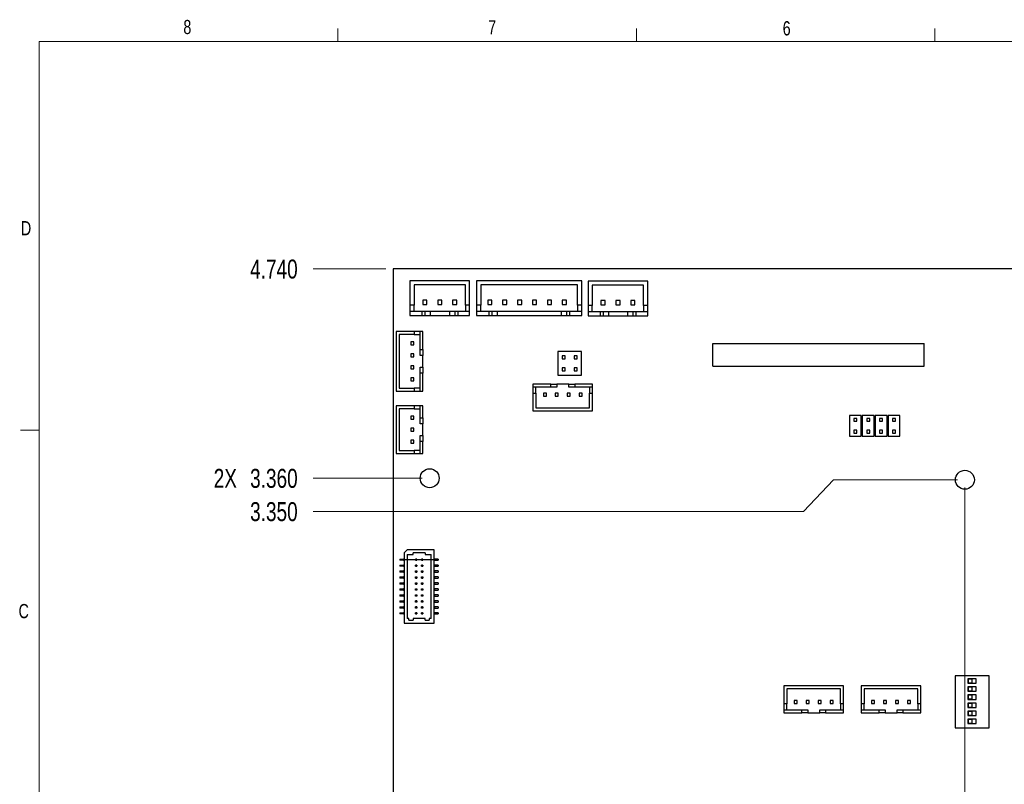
# Model space of a CAD drawing. Header units: inches. Extents: x 0.5 to 16.5, y 0.3 to 10.8.
# Tile 3 of 5: x 0.5 to 7, y 5.7 to 10.8. Entities that reach past the tile are written whole.
import ezdxf

# ---------------------------------------------------------------- set-up
doc = ezdxf.new("R2010")
doc.units = ezdxf.units.IN
doc.header["$MEASUREMENT"] = 0
doc.header["$PDSIZE"] = -1
doc.linetypes.add('CENTERX2', pattern=[0.8, 0.5, -0.1, 0.1, -0.1])
doc.styles.add('SLDTEXTSTYLE0', font='TXT', dxfattribs={"width": 0.75})
doc.dimstyles.new('SLDDIMSTYLE1', dxfattribs={"dimtxt": 0.125, "dimasz": 0.13, "dimexe": 0, "dimexo": 0.0625, "dimgap": 0.03125, "dimtad": 0, "dimtih": 1, "dimtoh": 1, "dimdec": 3, "dimrnd": 1e-09, "dimzin": 4, "dimdsep": 46, "dimtxsty": 'SLDTEXTSTYLE0', "dimblk1": 'NONE', "dimblk2": 'NONE', "dimsah": 1, "dimcen": 0.09, "dimadec": 0, "dimazin": 1, "dimtfac": 1, "dimtdec": 3, "dimtofl": 0, "dimtmove": 0, "dimatfit": 3, "dimldrblk": 'NONE', "dimfxl": 0, "dimfrac": 2, "dimtolj": 1, "dimtzin": 12, "dimarcsym": 0})

# ---------------------------------------------------------------- blocks, each defined once
blk = doc.blocks.new('_D_2')
at = {"color": 7, "linetype": 'Continuous', "lineweight": 18}
blk.add_line((6.7304, 7.702), (6.7304, 3.8856), dxfattribs=at)
at = {"color": 7, "linetype": 'Continuous', "lineweight": 18, "insert": (6.6685, 3.47), "char_height": 0.125, "attachment_point": 1, "rotation": 90, "style": 'SLDTEXTSTYLE0'}
blk.add_mtext('3.770', dxfattribs=at)
blk = doc.blocks.new('_None')
blk = doc.blocks.new('_D_7')
at = {"color": 7, "linetype": 'Continuous', "lineweight": 18}
for p, q in [((5.6662, 7.5425), (5.863, 7.752)), ((5.863, 7.752), (6.6804, 7.752)), ((5.6662, 7.5425), (2.4319, 7.5425))]:
    blk.add_line(p, q, dxfattribs=at)
at = {"color": 7, "linetype": 'Continuous', "lineweight": 18, "insert": (2.0163, 7.6044), "char_height": 0.125, "attachment_point": 1, "style": 'SLDTEXTSTYLE0'}
blk.add_mtext('3.350', dxfattribs=at)
blk = doc.blocks.new('_D_8')
at = {"color": 7, "linetype": 'Continuous', "lineweight": 18}
blk.add_line((3.1504, 7.762), (2.4319, 7.762), dxfattribs=at)
at = {"color": 7, "linetype": 'Continuous', "lineweight": 18, "char_height": 0.125, "attachment_point": 1, "style": 'SLDTEXTSTYLE0'}
for s, insert in [('2X', (1.7762, 7.8239)), ('3.360', (2.0163, 7.8239))]:
    blk.add_mtext(s, dxfattribs=dict(at, insert=insert))
blk = doc.blocks.new('_D_9')
at = {"color": 7, "linetype": 'Continuous', "lineweight": 18}
blk.add_line((2.9104, 9.142), (2.4319, 9.142), dxfattribs=at)
at = {"color": 7, "linetype": 'Continuous', "lineweight": 18, "insert": (2.0163, 9.2039), "char_height": 0.125, "attachment_point": 1, "style": 'SLDTEXTSTYLE0'}
blk.add_mtext('4.740', dxfattribs=at)

msp = doc.modelspace()

# ---------------------------------------------------------------- linework, layer by layer
at = {"color": 7, "linetype": 'Continuous', "lineweight": 18}
for p, q in [((2.5948, 10.6421), (2.5948, 10.7269)), ((4.5635, 10.6421), (4.5635, 10.7269)), ((6.5323, 10.6421), (6.5323, 10.7269)), ((0.6263, 10.6421), (16.3763, 10.6421)), ((0.6263, 10.6421), (0.6263, 0.3921)), ((0.6263, 8.0796), (0.5013, 8.0796))]:
    msp.add_line(p, q, dxfattribs=at)
at = {"color": 7, "linetype": 'Continuous', "lineweight": 25}
for p, q in [((10.0104, 9.142), (2.9604, 9.142)), ((2.9604, 9.142), (2.9604, 4.402)), ((3.0704, 9.064), (3.0704, 8.9026)), ((3.4641, 9.064), (3.0704, 9.064)), ((3.0979, 9.0364), (3.0979, 8.9026)), ((3.4365, 9.0364), (3.0979, 9.0364)), ((3.4365, 8.9026), (3.4365, 9.0364)), ((3.4641, 8.9026), (3.4641, 9.064)), ((3.5104, 9.064), (3.5104, 8.9026)), ((4.2033, 9.064), (3.5104, 9.064)), ((4.1757, 9.0364), (3.5379, 9.0364)), ((3.5379, 9.0364), (3.5379, 8.9026)), ((4.1757, 8.9026), (4.1757, 9.0364)), ((4.2033, 8.9026), (4.2033, 9.064)), ((4.2454, 9.062), (4.2454, 8.9006)), ((4.6391, 9.062), (4.2454, 9.062)), ((4.2729, 9.0344), (4.2729, 8.9006)), ((4.6115, 9.0344), (4.2729, 9.0344)), ((4.6115, 8.9006), (4.6115, 9.0344)), ((4.6391, 8.9006), (4.6391, 9.062)), ((3.0979, 8.9026), (3.0704, 8.9026)), ((3.0704, 8.9026), (3.0704, 8.8632)), ((3.0979, 8.8632), (3.0979, 8.9026)), ((3.1826, 8.936), (3.155, 8.936)), ((3.155, 8.936), (3.155, 8.9085)), ((3.155, 8.9085), (3.1826, 8.9085)), ((3.1826, 8.9085), (3.1826, 8.936)), ((3.281, 8.936), (3.2534, 8.936)), ((3.2534, 8.936), (3.2534, 8.9085)), ((3.2534, 8.9085), (3.281, 8.9085)), ((3.281, 8.9085), (3.281, 8.936)), ((3.3519, 8.936), (3.3519, 8.9085)), ((3.3794, 8.936), (3.3519, 8.936)), ((3.3519, 8.9085), (3.3794, 8.9085)), ((3.3794, 8.9085), (3.3794, 8.936)), ((3.4641, 8.9026), (3.4365, 8.9026)), ((3.4365, 8.9026), (3.4365, 8.8632)), ((3.4641, 8.8632), (3.4641, 8.9026)), ((3.5379, 8.9026), (3.5104, 8.9026)), ((3.5104, 8.9026), (3.5104, 8.8632)), ((3.5379, 8.8632), (3.5379, 8.9026)), ((3.6108, 8.936), (3.5832, 8.936)), ((3.5832, 8.936), (3.5832, 8.9085)), ((3.5832, 8.9085), (3.6108, 8.9085)), ((3.6108, 8.9085), (3.6108, 8.936)), ((3.7092, 8.936), (3.6816, 8.936)), ((3.6816, 8.936), (3.6816, 8.9085)), ((3.6816, 8.9085), (3.7092, 8.9085)), ((3.7092, 8.9085), (3.7092, 8.936)), ((3.8076, 8.936), (3.7801, 8.936)), ((3.7801, 8.936), (3.7801, 8.9085)), ((3.7801, 8.9085), (3.8076, 8.9085)), ((3.8076, 8.9085), (3.8076, 8.936)), ((3.906, 8.936), (3.8785, 8.936)), ((3.8785, 8.936), (3.8785, 8.9085)), ((3.8785, 8.9085), (3.906, 8.9085)), ((3.906, 8.9085), (3.906, 8.936)), ((4.0045, 8.936), (3.9769, 8.936)), ((3.9769, 8.936), (3.9769, 8.9085)), ((3.9769, 8.9085), (4.0045, 8.9085)), ((4.0045, 8.9085), (4.0045, 8.936)), ((4.1029, 8.936), (4.0753, 8.936)), ((4.0753, 8.936), (4.0753, 8.9085)), ((4.0753, 8.9085), (4.1029, 8.9085)), ((4.1029, 8.9085), (4.1029, 8.936)), ((4.2033, 8.9026), (4.1757, 8.9026)), ((4.1757, 8.9026), (4.1757, 8.8632)), ((4.2033, 8.8632), (4.2033, 8.9026)), ((4.2729, 8.9006), (4.2454, 8.9006)), ((4.2454, 8.9006), (4.2454, 8.8612)), ((4.2729, 8.8612), (4.2729, 8.9006)), ((4.3576, 8.934), (4.33, 8.934)), ((4.33, 8.934), (4.33, 8.9065)), ((4.33, 8.9065), (4.3576, 8.9065)), ((4.3576, 8.9065), (4.3576, 8.934)), ((4.4284, 8.934), (4.4284, 8.9065)), ((4.456, 8.934), (4.4284, 8.934)), ((4.4284, 8.9065), (4.456, 8.9065)), ((4.456, 8.9065), (4.456, 8.934)), ((4.5544, 8.934), (4.5269, 8.934)), ((4.5269, 8.934), (4.5269, 8.9065)), ((4.5269, 8.9065), (4.5544, 8.9065)), ((4.5544, 8.9065), (4.5544, 8.934)), ((4.6391, 8.9006), (4.6115, 8.9006)), ((4.6115, 8.9006), (4.6115, 8.8612)), ((4.6391, 8.8612), (4.6391, 8.9006)), ((3.0704, 8.8632), (3.0704, 8.8356)), ((3.0704, 8.8632), (3.1491, 8.8632)), ((3.0704, 8.8356), (3.1491, 8.8356)), ((3.1491, 8.8632), (3.1491, 8.8356)), ((3.1491, 8.8632), (3.1688, 8.8632)), ((3.1491, 8.8356), (3.1688, 8.8356)), ((3.1688, 8.8632), (3.1688, 8.8356)), ((3.1688, 8.8632), (3.2042, 8.8632)), ((3.1688, 8.8356), (3.2042, 8.8356)), ((3.2042, 8.8632), (3.2042, 8.8356)), ((3.2042, 8.8632), (3.3302, 8.8632)), ((3.2042, 8.8356), (3.3302, 8.8356)), ((3.3302, 8.8632), (3.3302, 8.8356)), ((3.3302, 8.8632), (3.3656, 8.8632)), ((3.3302, 8.8356), (3.3656, 8.8356)), ((3.3656, 8.8632), (3.3656, 8.8356)), ((3.3656, 8.8632), (3.3853, 8.8632)), ((3.3656, 8.8356), (3.3853, 8.8356)), ((3.3853, 8.8632), (3.4641, 8.8632)), ((3.3853, 8.8632), (3.3853, 8.8356)), ((3.3853, 8.8356), (3.4641, 8.8356)), ((3.4641, 8.8356), (3.4641, 8.8632)), ((3.5104, 8.8632), (3.5104, 8.8356)), ((3.5104, 8.8632), (3.5911, 8.8632)), ((3.5104, 8.8356), (3.5911, 8.8356)), ((3.5911, 8.8632), (3.5911, 8.8356)), ((3.5911, 8.8632), (3.6108, 8.8632)), ((3.5911, 8.8356), (3.6108, 8.8356)), ((3.6108, 8.8632), (3.6108, 8.8356)), ((3.6108, 8.8632), (3.6462, 8.8632)), ((3.6108, 8.8356), (3.6462, 8.8356)), ((3.6462, 8.8632), (3.6462, 8.8356)), ((3.6462, 8.8632), (4.0675, 8.8632)), ((3.6462, 8.8356), (4.0675, 8.8356)), ((4.0675, 8.8632), (4.0675, 8.8356)), ((4.0675, 8.8632), (4.1029, 8.8632)), ((4.0675, 8.8356), (4.1029, 8.8356)), ((4.1029, 8.8632), (4.1226, 8.8632)), ((4.1029, 8.8632), (4.1029, 8.8356)), ((4.1029, 8.8356), (4.1226, 8.8356)), ((4.1226, 8.8632), (4.1226, 8.8356)), ((4.1226, 8.8632), (4.2033, 8.8632)), ((4.1226, 8.8356), (4.2033, 8.8356)), ((4.2033, 8.8356), (4.2033, 8.8632)), ((4.2454, 8.8612), (4.3241, 8.8612)), ((4.2454, 8.8612), (4.2454, 8.8336)), ((4.2454, 8.8336), (4.3241, 8.8336)), ((4.3241, 8.8612), (4.3438, 8.8612)), ((4.3241, 8.8612), (4.3241, 8.8336)), ((4.3241, 8.8336), (4.3438, 8.8336)), ((4.3438, 8.8612), (4.3438, 8.8336)), ((4.3438, 8.8612), (4.3792, 8.8612)), ((4.3438, 8.8336), (4.3792, 8.8336)), ((4.3792, 8.8612), (4.3792, 8.8336)), ((4.3792, 8.8612), (4.5052, 8.8612)), ((4.3792, 8.8336), (4.5052, 8.8336)), ((4.5052, 8.8612), (4.5052, 8.8336)), ((4.5052, 8.8612), (4.5406, 8.8612)), ((4.5052, 8.8336), (4.5406, 8.8336)), ((4.5406, 8.8612), (4.5406, 8.8336)), ((4.5406, 8.8612), (4.5603, 8.8612)), ((4.5406, 8.8336), (4.5603, 8.8336)), ((4.5603, 8.8612), (4.6391, 8.8612)), ((4.5603, 8.8612), (4.5603, 8.8336)), ((4.5603, 8.8336), (4.6391, 8.8336)), ((4.6391, 8.8336), (4.6391, 8.8612)), ((3.0975, 8.7297), (2.9794, 8.7297)), ((2.9794, 8.7297), (2.9794, 8.336)), ((3.0975, 8.71), (2.9991, 8.71)), ((2.9991, 8.71), (2.9991, 8.3557)), ((3.0975, 8.7297), (3.0975, 8.71)), ((3.1369, 8.7297), (3.0975, 8.7297)), ((3.0975, 8.71), (3.1369, 8.71)), ((3.1565, 8.7297), (3.1369, 8.7297)), ((3.1369, 8.6116), (3.1369, 8.7297)), ((3.1565, 8.6116), (3.1565, 8.7297)), ((3.0758, 8.6608), (3.0758, 8.6411)), ((3.0955, 8.6608), (3.0758, 8.6608)), ((3.0758, 8.6411), (3.0955, 8.6411)), ((3.0955, 8.6411), (3.0955, 8.6608)), ((5.0675, 8.6498), (6.4612, 8.6498)), ((5.0675, 8.5002), (5.0675, 8.6498)), ((6.4612, 8.5002), (6.4612, 8.6498)), ((3.0758, 8.582), (3.0758, 8.5624)), ((3.0955, 8.582), (3.0758, 8.582)), ((3.0955, 8.5624), (3.0955, 8.582)), ((3.1369, 8.5722), (3.1369, 8.6116)), ((3.1369, 8.6116), (3.1565, 8.6116)), ((3.1565, 8.5722), (3.1369, 8.5722)), ((3.1565, 8.6116), (3.1565, 8.5722)), ((3.1565, 8.4935), (3.1565, 8.5722)), ((4.2029, 8.5985), (4.0454, 8.5985)), ((4.0454, 8.5985), (4.0454, 8.441)), ((4.2029, 8.441), (4.2029, 8.5985)), ((3.0758, 8.5624), (3.0955, 8.5624)), ((4.0749, 8.5689), (4.0749, 8.5492)), ((4.0946, 8.5689), (4.0749, 8.5689)), ((4.0749, 8.5492), (4.0946, 8.5492)), ((4.0946, 8.5492), (4.0946, 8.5689)), ((4.1536, 8.5689), (4.1536, 8.5492)), ((4.1733, 8.5689), (4.1536, 8.5689)), ((4.1536, 8.5492), (4.1733, 8.5492)), ((4.1733, 8.5492), (4.1733, 8.5689)), ((3.0955, 8.5033), (3.0758, 8.5033)), ((3.0758, 8.5033), (3.0758, 8.4836)), ((3.0758, 8.4836), (3.0955, 8.4836)), ((3.0955, 8.4836), (3.0955, 8.5033)), ((3.1369, 8.4935), (3.1565, 8.4935)), ((3.1369, 8.4541), (3.1369, 8.4935)), ((3.1565, 8.4541), (3.1369, 8.4541)), ((3.1369, 8.336), (3.1369, 8.4541)), ((3.1565, 8.4935), (3.1565, 8.4541)), ((3.1565, 8.336), (3.1565, 8.4541)), ((4.0946, 8.4902), (4.0749, 8.4902)), ((4.0749, 8.4902), (4.0749, 8.4705)), ((4.0749, 8.4705), (4.0946, 8.4705)), ((4.0946, 8.4705), (4.0946, 8.4902)), ((4.1733, 8.4902), (4.1536, 8.4902)), ((4.1536, 8.4902), (4.1536, 8.4705)), ((4.1536, 8.4705), (4.1733, 8.4705)), ((4.1733, 8.4705), (4.1733, 8.4902)), ((5.0675, 8.5002), (6.4612, 8.5002)), ((3.0758, 8.4246), (3.0758, 8.4049)), ((3.0955, 8.4246), (3.0758, 8.4246)), ((3.0758, 8.4049), (3.0955, 8.4049)), ((3.0955, 8.4049), (3.0955, 8.4246)), ((3.8814, 8.383), (3.8814, 8.3633)), ((3.9995, 8.383), (3.8814, 8.383)), ((3.9995, 8.3633), (3.9995, 8.383)), ((3.9995, 8.383), (4.0389, 8.383)), ((4.0389, 8.383), (4.0389, 8.3633)), ((4.1176, 8.383), (4.0389, 8.383)), ((4.0454, 8.441), (4.2029, 8.441)), ((4.1176, 8.3633), (4.1176, 8.383)), ((4.1176, 8.383), (4.157, 8.383)), ((4.157, 8.383), (4.157, 8.3633)), ((4.2751, 8.383), (4.157, 8.383)), ((4.2751, 8.3633), (4.2751, 8.383)), ((2.9794, 8.336), (3.0975, 8.336)), ((2.9991, 8.3557), (3.0975, 8.3557)), ((3.0975, 8.3557), (3.0975, 8.336)), ((3.1369, 8.3557), (3.0975, 8.3557)), ((3.0975, 8.336), (3.1369, 8.336)), ((3.1369, 8.336), (3.1565, 8.336)), ((3.9995, 8.3633), (3.8814, 8.3633)), ((3.8814, 8.3633), (3.8814, 8.3239)), ((3.8814, 8.3239), (3.8814, 8.2058)), ((3.8814, 8.3239), (3.9011, 8.3239)), ((3.9011, 8.3239), (3.9011, 8.3633)), ((3.9011, 8.3239), (3.9011, 8.2255)), ((3.9503, 8.322), (3.9503, 8.3023)), ((3.97, 8.322), (3.9503, 8.322)), ((3.97, 8.3023), (3.97, 8.322)), ((4.0389, 8.3633), (3.9995, 8.3633)), ((4.029, 8.322), (4.029, 8.3023)), ((4.0487, 8.322), (4.029, 8.322)), ((4.0487, 8.3023), (4.0487, 8.322)), ((4.1274, 8.322), (4.1077, 8.322)), ((4.1077, 8.322), (4.1077, 8.3023)), ((4.157, 8.3633), (4.1176, 8.3633)), ((4.1274, 8.3023), (4.1274, 8.322)), ((4.2751, 8.3633), (4.157, 8.3633)), ((4.1865, 8.322), (4.1865, 8.3023)), ((4.2062, 8.322), (4.1865, 8.322)), ((4.2062, 8.3023), (4.2062, 8.322)), ((4.2554, 8.3633), (4.2554, 8.3239)), ((4.2554, 8.2255), (4.2554, 8.3239)), ((4.2554, 8.3239), (4.2751, 8.3239)), ((4.2751, 8.3239), (4.2751, 8.3633)), ((4.2751, 8.2058), (4.2751, 8.3239)), ((3.9503, 8.3023), (3.97, 8.3023)), ((4.029, 8.3023), (4.0487, 8.3023)), ((4.1077, 8.3023), (4.1274, 8.3023)), ((4.1865, 8.3023), (4.2062, 8.3023)), ((3.0975, 8.2399), (2.9794, 8.2399)), ((2.9794, 8.2399), (2.9794, 7.925)), ((2.9991, 8.2203), (2.9991, 7.9447)), ((3.0975, 8.2203), (2.9991, 8.2203)), ((3.0975, 8.2399), (3.0975, 8.2203)), ((3.1369, 8.2399), (3.0975, 8.2399)), ((3.0975, 8.2203), (3.1369, 8.2203)), ((3.1369, 8.1612), (3.1369, 8.2399)), ((3.1565, 8.2399), (3.1369, 8.2399)), ((3.1565, 8.1612), (3.1565, 8.2399)), ((3.8814, 8.2058), (4.2751, 8.2058)), ((3.9011, 8.2255), (4.2554, 8.2255)), ((3.0758, 8.171), (3.0758, 8.1514)), ((3.0955, 8.171), (3.0758, 8.171)), ((3.0758, 8.1514), (3.0955, 8.1514)), ((3.0955, 8.1514), (3.0955, 8.171)), ((3.1369, 8.1612), (3.1565, 8.1612)), ((3.1369, 8.1218), (3.1369, 8.1612)), ((3.1565, 8.1218), (3.1369, 8.1218)), ((3.1565, 8.1612), (3.1565, 8.1218)), ((3.1565, 8.0431), (3.1565, 8.1218)), ((6.0471, 8.1768), (5.9684, 8.1768)), ((5.9684, 8.1768), (5.9684, 8.039)), ((5.9979, 8.1571), (5.9979, 8.1374)), ((6.0176, 8.1571), (5.9979, 8.1571)), ((5.9979, 8.1374), (6.0176, 8.1374)), ((6.0176, 8.1374), (6.0176, 8.1571)), ((6.0471, 8.039), (6.0471, 8.1768)), ((6.1321, 8.1768), (6.0534, 8.1768)), ((6.0534, 8.1768), (6.0534, 8.039)), ((6.0829, 8.1571), (6.0829, 8.1374)), ((6.1026, 8.1571), (6.0829, 8.1571)), ((6.0829, 8.1374), (6.1026, 8.1374)), ((6.1026, 8.1374), (6.1026, 8.1571)), ((6.1321, 8.039), (6.1321, 8.1768)), ((6.2171, 8.1768), (6.1384, 8.1768)), ((6.1384, 8.1768), (6.1384, 8.039)), ((6.1679, 8.1571), (6.1679, 8.1374)), ((6.1876, 8.1571), (6.1679, 8.1571)), ((6.1679, 8.1374), (6.1876, 8.1374)), ((6.1876, 8.1374), (6.1876, 8.1571)), ((6.2171, 8.039), (6.2171, 8.1768)), ((6.2234, 8.1768), (6.2234, 8.039)), ((6.3021, 8.1768), (6.2234, 8.1768)), ((6.2529, 8.1571), (6.2529, 8.1374)), ((6.2726, 8.1571), (6.2529, 8.1571)), ((6.2529, 8.1374), (6.2726, 8.1374)), ((6.2726, 8.1374), (6.2726, 8.1571)), ((6.3021, 8.039), (6.3021, 8.1768)), ((3.0758, 8.0923), (3.0758, 8.0726)), ((3.0955, 8.0923), (3.0758, 8.0923)), ((3.0758, 8.0726), (3.0955, 8.0726)), ((3.0955, 8.0726), (3.0955, 8.0923)), ((5.9979, 8.0783), (5.9979, 8.0587)), ((6.0176, 8.0783), (5.9979, 8.0783)), ((5.9979, 8.0587), (6.0176, 8.0587)), ((6.0176, 8.0587), (6.0176, 8.0783)), ((6.0829, 8.0783), (6.0829, 8.0587)), ((6.1026, 8.0783), (6.0829, 8.0783)), ((6.0829, 8.0587), (6.1026, 8.0587)), ((6.1026, 8.0587), (6.1026, 8.0783)), ((6.1679, 8.0783), (6.1679, 8.0587)), ((6.1876, 8.0783), (6.1679, 8.0783)), ((6.1679, 8.0587), (6.1876, 8.0587)), ((6.1876, 8.0587), (6.1876, 8.0783)), ((6.2529, 8.0783), (6.2529, 8.0587)), ((6.2726, 8.0783), (6.2529, 8.0783)), ((6.2529, 8.0587), (6.2726, 8.0587)), ((6.2726, 8.0587), (6.2726, 8.0783)), ((3.0955, 8.0136), (3.0758, 8.0136)), ((3.0758, 8.0136), (3.0758, 7.9939)), ((3.0758, 7.9939), (3.0955, 7.9939)), ((3.0955, 7.9939), (3.0955, 8.0136)), ((3.1369, 8.0431), (3.1565, 8.0431)), ((3.1369, 8.0037), (3.1369, 8.0431)), ((3.1565, 8.0037), (3.1369, 8.0037)), ((3.1369, 7.925), (3.1369, 8.0037)), ((3.1565, 8.0431), (3.1565, 8.0037)), ((3.1565, 7.925), (3.1565, 8.0037)), ((5.9684, 8.039), (6.0471, 8.039)), ((6.0534, 8.039), (6.1321, 8.039)), ((6.1384, 8.039), (6.2171, 8.039)), ((6.2234, 8.039), (6.3021, 8.039)), ((2.9794, 7.925), (3.0975, 7.925)), ((2.9991, 7.9447), (3.0975, 7.9447)), ((3.0975, 7.9447), (3.0975, 7.925)), ((3.1369, 7.9447), (3.0975, 7.9447)), ((3.0975, 7.925), (3.1369, 7.925)), ((3.1369, 7.925), (3.1565, 7.925)), ((3.0521, 7.2902), (3.0324, 7.2705)), ((3.2292, 7.2902), (3.0521, 7.2902)), ((3.2292, 6.806), (3.2292, 7.2902)), ((3.0048, 7.2292), (3.0048, 7.2213)), ((3.0048, 7.2292), (3.0284, 7.2292)), ((3.0284, 7.2213), (3.0048, 7.2213)), ((3.0284, 7.2292), (3.0284, 7.2213)), ((3.0324, 7.2292), (3.0284, 7.2292)), ((3.0284, 7.2213), (3.0324, 7.2213)), ((3.0324, 7.2705), (3.0324, 6.806)), ((3.0521, 7.2587), (3.0914, 7.2587)), ((3.0521, 7.2587), (3.0521, 6.8375)), ((3.0914, 7.2587), (3.0914, 7.2705)), ((3.1702, 7.2705), (3.0914, 7.2705)), ((3.1072, 7.2292), (3.115, 7.2292)), ((3.1072, 7.2292), (3.108, 7.2284)), ((3.1072, 7.2213), (3.1072, 7.2292)), ((3.108, 7.2221), (3.1072, 7.2213)), ((3.115, 7.2213), (3.1072, 7.2213)), ((3.108, 7.2284), (3.108, 7.2221)), ((3.1143, 7.2284), (3.108, 7.2284)), ((3.108, 7.2221), (3.1143, 7.2221)), ((3.115, 7.2292), (3.1143, 7.2284)), ((3.1143, 7.2221), (3.1143, 7.2284)), ((3.1143, 7.2221), (3.115, 7.2213)), ((3.115, 7.2292), (3.115, 7.2213)), ((3.1465, 7.2292), (3.1544, 7.2292)), ((3.1465, 7.2292), (3.1473, 7.2284)), ((3.1465, 7.2213), (3.1465, 7.2292)), ((3.1465, 7.2213), (3.1473, 7.2221)), ((3.1544, 7.2213), (3.1465, 7.2213)), ((3.1473, 7.2284), (3.1473, 7.2221)), ((3.1536, 7.2284), (3.1473, 7.2284)), ((3.1473, 7.2221), (3.1536, 7.2221)), ((3.1536, 7.2284), (3.1544, 7.2292)), ((3.1536, 7.2221), (3.1536, 7.2284)), ((3.1536, 7.2221), (3.1544, 7.2213)), ((3.1544, 7.2292), (3.1544, 7.2213)), ((3.1702, 7.2705), (3.1702, 7.2587)), ((3.1702, 7.2587), (3.2095, 7.2587)), ((3.2095, 6.8375), (3.2095, 7.2587)), ((3.2292, 7.2292), (3.2332, 7.2292)), ((3.2332, 7.2213), (3.2292, 7.2213)), ((3.2332, 7.2292), (3.2332, 7.2213)), ((3.2568, 7.2292), (3.2332, 7.2292)), ((3.2332, 7.2213), (3.2568, 7.2213)), ((3.2568, 7.2292), (3.2568, 7.2213)), ((3.0048, 7.1898), (3.0048, 7.182)), ((3.0048, 7.1898), (3.0284, 7.1898)), ((3.0284, 7.182), (3.0048, 7.182)), ((3.0048, 7.1505), (3.0048, 7.1426)), ((3.0048, 7.1505), (3.0284, 7.1505)), ((3.0284, 7.1898), (3.0284, 7.182)), ((3.0324, 7.1898), (3.0284, 7.1898)), ((3.0284, 7.182), (3.0324, 7.182)), ((3.0284, 7.1505), (3.0284, 7.1426)), ((3.0324, 7.1505), (3.0284, 7.1505)), ((3.1072, 7.182), (3.1072, 7.1898)), ((3.1072, 7.1898), (3.108, 7.189)), ((3.1072, 7.1898), (3.115, 7.1898)), ((3.108, 7.1827), (3.1072, 7.182)), ((3.115, 7.182), (3.1072, 7.182)), ((3.1072, 7.1505), (3.115, 7.1505)), ((3.1072, 7.1505), (3.108, 7.1497)), ((3.1072, 7.1426), (3.1072, 7.1505)), ((3.108, 7.1434), (3.1072, 7.1426)), ((3.108, 7.189), (3.108, 7.1827)), ((3.1143, 7.189), (3.108, 7.189)), ((3.108, 7.1827), (3.1143, 7.1827)), ((3.108, 7.1497), (3.108, 7.1434)), ((3.1143, 7.1497), (3.108, 7.1497)), ((3.108, 7.1434), (3.1143, 7.1434)), ((3.115, 7.1898), (3.1143, 7.189)), ((3.1143, 7.1827), (3.1143, 7.189)), ((3.1143, 7.1827), (3.115, 7.182)), ((3.115, 7.1505), (3.1143, 7.1497)), ((3.1143, 7.1434), (3.1143, 7.1497)), ((3.1143, 7.1434), (3.115, 7.1426)), ((3.115, 7.1898), (3.115, 7.182)), ((3.115, 7.1505), (3.115, 7.1426)), ((3.1465, 7.1898), (3.1544, 7.1898)), ((3.1465, 7.1898), (3.1473, 7.189)), ((3.1465, 7.182), (3.1465, 7.1898)), ((3.1465, 7.182), (3.1473, 7.1827)), ((3.1544, 7.182), (3.1465, 7.182)), ((3.1465, 7.1426), (3.1465, 7.1505)), ((3.1465, 7.1505), (3.1473, 7.1497)), ((3.1465, 7.1505), (3.1544, 7.1505)), ((3.1465, 7.1426), (3.1473, 7.1434)), ((3.1536, 7.189), (3.1473, 7.189)), ((3.1473, 7.189), (3.1473, 7.1827)), ((3.1473, 7.1827), (3.1536, 7.1827)), ((3.1473, 7.1497), (3.1473, 7.1434)), ((3.1536, 7.1497), (3.1473, 7.1497)), ((3.1473, 7.1434), (3.1536, 7.1434)), ((3.1536, 7.189), (3.1544, 7.1898)), ((3.1536, 7.1827), (3.1536, 7.189)), ((3.1536, 7.1827), (3.1544, 7.182)), ((3.1536, 7.1497), (3.1544, 7.1505)), ((3.1536, 7.1434), (3.1536, 7.1497)), ((3.1536, 7.1434), (3.1544, 7.1426)), ((3.1544, 7.1898), (3.1544, 7.182)), ((3.1544, 7.1505), (3.1544, 7.1426)), ((3.2292, 7.1898), (3.2332, 7.1898)), ((3.2332, 7.182), (3.2292, 7.182)), ((3.2292, 7.1505), (3.2332, 7.1505)), ((3.2332, 7.1898), (3.2332, 7.182)), ((3.2568, 7.1898), (3.2332, 7.1898)), ((3.2332, 7.182), (3.2568, 7.182)), ((3.2332, 7.1505), (3.2332, 7.1426)), ((3.2568, 7.1505), (3.2332, 7.1505)), ((3.2568, 7.1898), (3.2568, 7.182)), ((3.2568, 7.1505), (3.2568, 7.1426)), ((3.0284, 7.1426), (3.0048, 7.1426)), ((3.0048, 7.1111), (3.0048, 7.1032)), ((3.0048, 7.1111), (3.0284, 7.1111)), ((3.0284, 7.1032), (3.0048, 7.1032)), ((3.0284, 7.1426), (3.0324, 7.1426)), ((3.0284, 7.1111), (3.0284, 7.1032)), ((3.0324, 7.1111), (3.0284, 7.1111)), ((3.0284, 7.1032), (3.0324, 7.1032)), ((3.115, 7.1426), (3.1072, 7.1426)), ((3.1072, 7.1111), (3.115, 7.1111)), ((3.1072, 7.1111), (3.108, 7.1103)), ((3.1072, 7.1032), (3.1072, 7.1111)), ((3.108, 7.104), (3.1072, 7.1032)), ((3.115, 7.1032), (3.1072, 7.1032)), ((3.1143, 7.1103), (3.108, 7.1103)), ((3.108, 7.1103), (3.108, 7.104)), ((3.108, 7.104), (3.1143, 7.104)), ((3.115, 7.1111), (3.1143, 7.1103)), ((3.1143, 7.104), (3.1143, 7.1103)), ((3.1143, 7.104), (3.115, 7.1032)), ((3.115, 7.1111), (3.115, 7.1032)), ((3.1544, 7.1426), (3.1465, 7.1426)), ((3.1465, 7.1032), (3.1465, 7.1111)), ((3.1465, 7.1111), (3.1473, 7.1103)), ((3.1465, 7.1111), (3.1544, 7.1111)), ((3.1465, 7.1032), (3.1473, 7.104)), ((3.1544, 7.1032), (3.1465, 7.1032)), ((3.1473, 7.1103), (3.1473, 7.104)), ((3.1536, 7.1103), (3.1473, 7.1103)), ((3.1473, 7.104), (3.1536, 7.104)), ((3.1536, 7.1103), (3.1544, 7.1111)), ((3.1536, 7.104), (3.1536, 7.1103)), ((3.1536, 7.104), (3.1544, 7.1032)), ((3.1544, 7.1111), (3.1544, 7.1032)), ((3.2332, 7.1426), (3.2292, 7.1426)), ((3.2292, 7.1111), (3.2332, 7.1111)), ((3.2332, 7.1032), (3.2292, 7.1032)), ((3.2332, 7.1426), (3.2568, 7.1426)), ((3.2332, 7.1111), (3.2332, 7.1032)), ((3.2568, 7.1111), (3.2332, 7.1111)), ((3.2332, 7.1032), (3.2568, 7.1032)), ((3.2568, 7.1111), (3.2568, 7.1032)), ((3.0048, 7.0717), (3.0048, 7.0638)), ((3.0048, 7.0717), (3.0284, 7.0717)), ((3.0284, 7.0638), (3.0048, 7.0638)), ((3.0048, 7.0324), (3.0048, 7.0245)), ((3.0048, 7.0324), (3.0284, 7.0324)), ((3.0284, 7.0245), (3.0048, 7.0245)), ((3.0284, 7.0717), (3.0284, 7.0638)), ((3.0324, 7.0717), (3.0284, 7.0717)), ((3.0284, 7.0638), (3.0324, 7.0638)), ((3.0284, 7.0324), (3.0284, 7.0245)), ((3.0324, 7.0324), (3.0284, 7.0324)), ((3.0284, 7.0245), (3.0324, 7.0245)), ((3.1072, 7.0638), (3.1072, 7.0717)), ((3.1072, 7.0717), (3.108, 7.0709)), ((3.1072, 7.0717), (3.115, 7.0717)), ((3.108, 7.0646), (3.1072, 7.0638)), ((3.115, 7.0638), (3.1072, 7.0638)), ((3.1072, 7.0245), (3.1072, 7.0324)), ((3.1072, 7.0324), (3.108, 7.0316)), ((3.1072, 7.0324), (3.115, 7.0324)), ((3.108, 7.0253), (3.1072, 7.0245)), ((3.115, 7.0245), (3.1072, 7.0245)), ((3.108, 7.0709), (3.108, 7.0646)), ((3.1143, 7.0709), (3.108, 7.0709)), ((3.108, 7.0646), (3.1143, 7.0646)), ((3.108, 7.0316), (3.108, 7.0253)), ((3.1143, 7.0316), (3.108, 7.0316)), ((3.108, 7.0253), (3.1143, 7.0253)), ((3.115, 7.0717), (3.1143, 7.0709)), ((3.1143, 7.0646), (3.1143, 7.0709)), ((3.1143, 7.0646), (3.115, 7.0638)), ((3.115, 7.0324), (3.1143, 7.0316)), ((3.1143, 7.0253), (3.1143, 7.0316)), ((3.1143, 7.0253), (3.115, 7.0245)), ((3.115, 7.0717), (3.115, 7.0638)), ((3.115, 7.0324), (3.115, 7.0245)), ((3.1465, 7.0717), (3.1544, 7.0717)), ((3.1465, 7.0717), (3.1473, 7.0709)), ((3.1465, 7.0638), (3.1465, 7.0717)), ((3.1465, 7.0638), (3.1473, 7.0646)), ((3.1544, 7.0638), (3.1465, 7.0638)), ((3.1465, 7.0245), (3.1465, 7.0324)), ((3.1465, 7.0324), (3.1473, 7.0316)), ((3.1465, 7.0324), (3.1544, 7.0324)), ((3.1465, 7.0245), (3.1473, 7.0253)), ((3.1544, 7.0245), (3.1465, 7.0245)), ((3.1536, 7.0709), (3.1473, 7.0709)), ((3.1473, 7.0709), (3.1473, 7.0646)), ((3.1473, 7.0646), (3.1536, 7.0646)), ((3.1473, 7.0316), (3.1473, 7.0253)), ((3.1536, 7.0316), (3.1473, 7.0316)), ((3.1473, 7.0253), (3.1536, 7.0253)), ((3.1536, 7.0709), (3.1544, 7.0717)), ((3.1536, 7.0646), (3.1536, 7.0709)), ((3.1536, 7.0646), (3.1544, 7.0638)), ((3.1536, 7.0316), (3.1544, 7.0324)), ((3.1536, 7.0253), (3.1536, 7.0316)), ((3.1536, 7.0253), (3.1544, 7.0245)), ((3.1544, 7.0717), (3.1544, 7.0638)), ((3.1544, 7.0324), (3.1544, 7.0245)), ((3.2292, 7.0717), (3.2332, 7.0717)), ((3.2332, 7.0638), (3.2292, 7.0638)), ((3.2292, 7.0324), (3.2332, 7.0324)), ((3.2332, 7.0245), (3.2292, 7.0245)), ((3.2332, 7.0717), (3.2332, 7.0638)), ((3.2568, 7.0717), (3.2332, 7.0717)), ((3.2332, 7.0638), (3.2568, 7.0638)), ((3.2332, 7.0324), (3.2332, 7.0245)), ((3.2568, 7.0324), (3.2332, 7.0324)), ((3.2332, 7.0245), (3.2568, 7.0245)), ((3.2568, 7.0717), (3.2568, 7.0638)), ((3.2568, 7.0324), (3.2568, 7.0245)), ((3.0048, 6.993), (3.0048, 6.9851)), ((3.0048, 6.993), (3.0284, 6.993)), ((3.0284, 6.9851), (3.0048, 6.9851)), ((3.0048, 6.9536), (3.0048, 6.9457)), ((3.0048, 6.9536), (3.0284, 6.9536)), ((3.0284, 6.993), (3.0284, 6.9851)), ((3.0324, 6.993), (3.0284, 6.993)), ((3.0284, 6.9851), (3.0324, 6.9851)), ((3.0284, 6.9536), (3.0284, 6.9457)), ((3.0324, 6.9536), (3.0284, 6.9536)), ((3.1072, 6.9851), (3.1072, 6.993)), ((3.1072, 6.993), (3.108, 6.9922)), ((3.1072, 6.993), (3.115, 6.993)), ((3.108, 6.9859), (3.1072, 6.9851)), ((3.115, 6.9851), (3.1072, 6.9851)), ((3.1072, 6.9536), (3.115, 6.9536)), ((3.1072, 6.9536), (3.108, 6.9528)), ((3.1072, 6.9457), (3.1072, 6.9536)), ((3.108, 6.9922), (3.108, 6.9859)), ((3.1143, 6.9922), (3.108, 6.9922)), ((3.108, 6.9859), (3.1143, 6.9859)), ((3.108, 6.9528), (3.108, 6.9465)), ((3.1143, 6.9528), (3.108, 6.9528)), ((3.115, 6.993), (3.1143, 6.9922)), ((3.1143, 6.9859), (3.1143, 6.9922)), ((3.1143, 6.9859), (3.115, 6.9851)), ((3.115, 6.9536), (3.1143, 6.9528)), ((3.1143, 6.9465), (3.1143, 6.9528)), ((3.115, 6.993), (3.115, 6.9851)), ((3.115, 6.9536), (3.115, 6.9457)), ((3.1465, 6.9851), (3.1465, 6.993)), ((3.1465, 6.993), (3.1473, 6.9922)), ((3.1465, 6.993), (3.1544, 6.993)), ((3.1465, 6.9851), (3.1473, 6.9859)), ((3.1544, 6.9851), (3.1465, 6.9851)), ((3.1465, 6.9536), (3.1544, 6.9536)), ((3.1465, 6.9536), (3.1473, 6.9528)), ((3.1465, 6.9457), (3.1465, 6.9536)), ((3.1473, 6.9922), (3.1473, 6.9859)), ((3.1536, 6.9922), (3.1473, 6.9922)), ((3.1473, 6.9859), (3.1536, 6.9859)), ((3.1473, 6.9528), (3.1473, 6.9465)), ((3.1536, 6.9528), (3.1473, 6.9528)), ((3.1536, 6.9922), (3.1544, 6.993)), ((3.1536, 6.9859), (3.1536, 6.9922)), ((3.1536, 6.9859), (3.1544, 6.9851)), ((3.1536, 6.9528), (3.1544, 6.9536)), ((3.1536, 6.9465), (3.1536, 6.9528)), ((3.1544, 6.993), (3.1544, 6.9851)), ((3.1544, 6.9536), (3.1544, 6.9457)), ((3.2292, 6.993), (3.2332, 6.993)), ((3.2332, 6.9851), (3.2292, 6.9851)), ((3.2292, 6.9536), (3.2332, 6.9536)), ((3.2332, 6.993), (3.2332, 6.9851)), ((3.2568, 6.993), (3.2332, 6.993)), ((3.2332, 6.9851), (3.2568, 6.9851)), ((3.2332, 6.9536), (3.2332, 6.9457)), ((3.2568, 6.9536), (3.2332, 6.9536)), ((3.2568, 6.993), (3.2568, 6.9851)), ((3.2568, 6.9536), (3.2568, 6.9457)), ((3.0284, 6.9457), (3.0048, 6.9457)), ((3.0048, 6.9142), (3.0048, 6.9064)), ((3.0048, 6.9142), (3.0284, 6.9142)), ((3.0284, 6.9064), (3.0048, 6.9064)), ((3.0284, 6.9457), (3.0324, 6.9457)), ((3.0284, 6.9142), (3.0284, 6.9064)), ((3.0324, 6.9142), (3.0284, 6.9142)), ((3.0284, 6.9064), (3.0324, 6.9064)), ((3.108, 6.9465), (3.1072, 6.9457)), ((3.115, 6.9457), (3.1072, 6.9457)), ((3.1072, 6.9064), (3.1072, 6.9142)), ((3.1072, 6.9142), (3.108, 6.9135)), ((3.1072, 6.9142), (3.115, 6.9142)), ((3.108, 6.9072), (3.1072, 6.9064)), ((3.115, 6.9064), (3.1072, 6.9064)), ((3.108, 6.9465), (3.1143, 6.9465)), ((3.108, 6.9135), (3.108, 6.9072)), ((3.1143, 6.9135), (3.108, 6.9135)), ((3.108, 6.9072), (3.1143, 6.9072)), ((3.1143, 6.9465), (3.115, 6.9457)), ((3.115, 6.9142), (3.1143, 6.9135)), ((3.1143, 6.9072), (3.1143, 6.9135)), ((3.1143, 6.9072), (3.115, 6.9064)), ((3.115, 6.9142), (3.115, 6.9064)), ((3.1465, 6.9457), (3.1473, 6.9465)), ((3.1544, 6.9457), (3.1465, 6.9457)), ((3.1465, 6.9142), (3.1544, 6.9142)), ((3.1465, 6.9142), (3.1473, 6.9135)), ((3.1465, 6.9064), (3.1465, 6.9142)), ((3.1465, 6.9064), (3.1473, 6.9072)), ((3.1544, 6.9064), (3.1465, 6.9064)), ((3.1473, 6.9465), (3.1536, 6.9465)), ((3.1536, 6.9135), (3.1473, 6.9135)), ((3.1473, 6.9135), (3.1473, 6.9072)), ((3.1473, 6.9072), (3.1536, 6.9072)), ((3.1536, 6.9465), (3.1544, 6.9457)), ((3.1536, 6.9135), (3.1544, 6.9142)), ((3.1536, 6.9072), (3.1536, 6.9135)), ((3.1536, 6.9072), (3.1544, 6.9064)), ((3.1544, 6.9142), (3.1544, 6.9064)), ((3.2332, 6.9457), (3.2292, 6.9457)), ((3.2292, 6.9142), (3.2332, 6.9142)), ((3.2332, 6.9064), (3.2292, 6.9064)), ((3.2332, 6.9457), (3.2568, 6.9457)), ((3.2332, 6.9142), (3.2332, 6.9064)), ((3.2568, 6.9142), (3.2332, 6.9142)), ((3.2332, 6.9064), (3.2568, 6.9064)), ((3.2568, 6.9142), (3.2568, 6.9064)), ((3.0048, 6.8749), (3.0048, 6.867)), ((3.0048, 6.8749), (3.0284, 6.8749)), ((3.0284, 6.867), (3.0048, 6.867)), ((3.0284, 6.8749), (3.0284, 6.867)), ((3.0324, 6.8749), (3.0284, 6.8749)), ((3.0284, 6.867), (3.0324, 6.867)), ((3.0639, 6.8375), (3.0521, 6.8375)), ((3.0639, 6.8257), (3.0639, 6.8375)), ((3.0639, 6.8257), (3.0914, 6.8257)), ((3.0914, 6.8375), (3.0914, 6.8257)), ((3.1702, 6.8375), (3.0914, 6.8375)), ((3.1072, 6.867), (3.1072, 6.8749)), ((3.1072, 6.8749), (3.108, 6.8741)), ((3.1072, 6.8749), (3.115, 6.8749)), ((3.108, 6.8678), (3.1072, 6.867)), ((3.115, 6.867), (3.1072, 6.867)), ((3.108, 6.8741), (3.108, 6.8678)), ((3.1143, 6.8741), (3.108, 6.8741)), ((3.108, 6.8678), (3.1143, 6.8678)), ((3.115, 6.8749), (3.1143, 6.8741)), ((3.1143, 6.8678), (3.1143, 6.8741)), ((3.1143, 6.8678), (3.115, 6.867)), ((3.115, 6.8749), (3.115, 6.867)), ((3.1465, 6.867), (3.1465, 6.8749)), ((3.1465, 6.8749), (3.1473, 6.8741)), ((3.1465, 6.8749), (3.1544, 6.8749)), ((3.1465, 6.867), (3.1473, 6.8678)), ((3.1544, 6.867), (3.1465, 6.867)), ((3.1473, 6.8741), (3.1473, 6.8678)), ((3.1536, 6.8741), (3.1473, 6.8741)), ((3.1473, 6.8678), (3.1536, 6.8678)), ((3.1536, 6.8741), (3.1544, 6.8749)), ((3.1536, 6.8678), (3.1536, 6.8741)), ((3.1536, 6.8678), (3.1544, 6.867)), ((3.1544, 6.8749), (3.1544, 6.867)), ((3.1702, 6.8257), (3.1702, 6.8375)), ((3.1702, 6.8257), (3.1977, 6.8257)), ((3.1977, 6.8375), (3.1977, 6.8257)), ((3.2095, 6.8375), (3.1977, 6.8375)), ((3.2292, 6.8749), (3.2332, 6.8749)), ((3.2332, 6.867), (3.2292, 6.867)), ((3.2332, 6.8749), (3.2332, 6.867)), ((3.2568, 6.8749), (3.2332, 6.8749)), ((3.2332, 6.867), (3.2568, 6.867)), ((3.2568, 6.8749), (3.2568, 6.867)), ((3.0324, 6.806), (3.2292, 6.806)), ((6.8898, 6.4582), (6.665, 6.4582)), ((6.665, 6.4582), (6.665, 6.1157)), ((6.75, 6.4393), (6.75, 6.4102)), ((6.8047, 6.4393), (6.75, 6.4393)), ((6.7771, 6.437), (6.7528, 6.437)), ((6.7528, 6.437), (6.7528, 6.4129)), ((6.7771, 6.4129), (6.7771, 6.437)), ((6.8047, 6.4102), (6.8047, 6.4393)), ((6.8898, 6.1157), (6.8898, 6.4582)), ((5.9301, 6.3931), (5.5364, 6.3931)), ((5.5364, 6.3931), (5.5364, 6.275)), ((5.5561, 6.3735), (5.5561, 6.275)), ((5.9104, 6.3735), (5.5561, 6.3735)), ((5.9104, 6.275), (5.9104, 6.3735)), ((5.9301, 6.275), (5.9301, 6.3931)), ((6.0464, 6.3931), (6.0464, 6.275)), ((6.4401, 6.3931), (6.0464, 6.3931)), ((6.0661, 6.3735), (6.0661, 6.275)), ((6.4204, 6.3735), (6.0661, 6.3735)), ((6.4204, 6.275), (6.4204, 6.3735)), ((6.4401, 6.275), (6.4401, 6.3931)), ((6.75, 6.4102), (6.8047, 6.4102)), ((6.8047, 6.3862), (6.75, 6.3862)), ((6.75, 6.3862), (6.75, 6.3571)), ((6.7528, 6.4129), (6.7771, 6.4129)), ((6.7528, 6.3838), (6.7528, 6.3597)), ((6.7771, 6.3838), (6.7528, 6.3838)), ((6.7771, 6.3597), (6.7771, 6.3838)), ((6.8047, 6.3571), (6.8047, 6.3862)), ((6.75, 6.3571), (6.8047, 6.3571)), ((6.8047, 6.333), (6.75, 6.333)), ((6.75, 6.333), (6.75, 6.3039)), ((6.75, 6.3039), (6.8047, 6.3039)), ((6.7528, 6.3597), (6.7771, 6.3597)), ((6.7528, 6.3307), (6.7528, 6.3066)), ((6.7771, 6.3307), (6.7528, 6.3307)), ((6.7528, 6.3066), (6.7771, 6.3066)), ((6.7771, 6.3066), (6.7771, 6.3307)), ((6.8047, 6.3039), (6.8047, 6.333)), ((5.5561, 6.275), (5.5364, 6.275)), ((5.5364, 6.275), (5.5364, 6.2357)), ((5.5364, 6.2357), (5.5364, 6.216)), ((5.5364, 6.2357), (5.6545, 6.2357)), ((5.5561, 6.2357), (5.5561, 6.275)), ((5.625, 6.2967), (5.6053, 6.2967)), ((5.6053, 6.2967), (5.6053, 6.277)), ((5.6053, 6.277), (5.625, 6.277)), ((5.625, 6.277), (5.625, 6.2967)), ((5.6545, 6.216), (5.6545, 6.2357)), ((5.6545, 6.2357), (5.6939, 6.2357)), ((5.684, 6.2967), (5.684, 6.277)), ((5.7037, 6.2967), (5.684, 6.2967)), ((5.684, 6.277), (5.7037, 6.277)), ((5.6939, 6.2357), (5.6939, 6.216)), ((5.7037, 6.277), (5.7037, 6.2967)), ((5.7824, 6.2967), (5.7627, 6.2967)), ((5.7627, 6.2967), (5.7627, 6.277)), ((5.7627, 6.277), (5.7824, 6.277)), ((5.7726, 6.216), (5.7726, 6.2357)), ((5.7726, 6.2357), (5.812, 6.2357)), ((5.7824, 6.277), (5.7824, 6.2967)), ((5.812, 6.2357), (5.812, 6.216)), ((5.812, 6.2357), (5.9301, 6.2357)), ((5.8415, 6.2967), (5.8415, 6.277)), ((5.8612, 6.2967), (5.8415, 6.2967)), ((5.8415, 6.277), (5.8612, 6.277)), ((5.8612, 6.277), (5.8612, 6.2967)), ((5.9301, 6.275), (5.9104, 6.275)), ((5.9104, 6.275), (5.9104, 6.2357)), ((5.9301, 6.2357), (5.9301, 6.275)), ((5.9301, 6.216), (5.9301, 6.2357)), ((6.0661, 6.275), (6.0464, 6.275)), ((6.0464, 6.275), (6.0464, 6.2357)), ((6.0464, 6.2357), (6.1645, 6.2357)), ((6.0464, 6.2357), (6.0464, 6.216)), ((6.0661, 6.2357), (6.0661, 6.275)), ((6.135, 6.2967), (6.1153, 6.2967)), ((6.1153, 6.2967), (6.1153, 6.277)), ((6.1153, 6.277), (6.135, 6.277)), ((6.135, 6.277), (6.135, 6.2967)), ((6.1645, 6.216), (6.1645, 6.2357)), ((6.1645, 6.2357), (6.2039, 6.2357)), ((6.194, 6.2967), (6.194, 6.277)), ((6.2137, 6.2967), (6.194, 6.2967)), ((6.194, 6.277), (6.2137, 6.277)), ((6.2039, 6.2357), (6.2039, 6.216)), ((6.2137, 6.277), (6.2137, 6.2967)), ((6.2924, 6.2967), (6.2727, 6.2967)), ((6.2727, 6.2967), (6.2727, 6.277)), ((6.2727, 6.277), (6.2924, 6.277)), ((6.2826, 6.216), (6.2826, 6.2357)), ((6.2826, 6.2357), (6.322, 6.2357)), ((6.2924, 6.277), (6.2924, 6.2967)), ((6.322, 6.2357), (6.322, 6.216)), ((6.322, 6.2357), (6.4401, 6.2357)), ((6.3712, 6.2967), (6.3515, 6.2967)), ((6.3515, 6.2967), (6.3515, 6.277)), ((6.3515, 6.277), (6.3712, 6.277)), ((6.3712, 6.277), (6.3712, 6.2967)), ((6.4401, 6.275), (6.4204, 6.275)), ((6.4204, 6.275), (6.4204, 6.2357)), ((6.4401, 6.2357), (6.4401, 6.275)), ((6.4401, 6.216), (6.4401, 6.2357)), ((6.8047, 6.2799), (6.75, 6.2799)), ((6.75, 6.2799), (6.75, 6.2508)), ((6.75, 6.2508), (6.8047, 6.2508)), ((6.7771, 6.2775), (6.7528, 6.2775)), ((6.7528, 6.2775), (6.7528, 6.2534)), ((6.7528, 6.2534), (6.7771, 6.2534)), ((6.7771, 6.2534), (6.7771, 6.2775)), ((6.8047, 6.2508), (6.8047, 6.2799)), ((5.5364, 6.216), (5.6545, 6.216)), ((5.6939, 6.216), (5.6545, 6.216)), ((5.6939, 6.216), (5.7726, 6.216)), ((5.812, 6.216), (5.7726, 6.216)), ((5.812, 6.216), (5.9301, 6.216)), ((6.0464, 6.216), (6.1645, 6.216)), ((6.2039, 6.216), (6.1645, 6.216)), ((6.2039, 6.216), (6.2826, 6.216)), ((6.322, 6.216), (6.2826, 6.216)), ((6.322, 6.216), (6.4401, 6.216)), ((6.8047, 6.2267), (6.75, 6.2267)), ((6.75, 6.2267), (6.75, 6.1976)), ((6.75, 6.1976), (6.8047, 6.1976)), ((6.75, 6.1736), (6.75, 6.1445)), ((6.8047, 6.1736), (6.75, 6.1736)), ((6.7528, 6.2244), (6.7528, 6.2003)), ((6.7771, 6.2244), (6.7528, 6.2244)), ((6.7528, 6.2003), (6.7771, 6.2003)), ((6.7771, 6.1712), (6.7528, 6.1712)), ((6.7528, 6.1712), (6.7528, 6.1471)), ((6.7771, 6.2003), (6.7771, 6.2244)), ((6.7771, 6.1471), (6.7771, 6.1712)), ((6.8047, 6.1976), (6.8047, 6.2267)), ((6.8047, 6.1445), (6.8047, 6.1736)), ((6.665, 6.1157), (6.8898, 6.1157)), ((6.75, 6.1445), (6.8047, 6.1445)), ((6.7528, 6.1471), (6.7771, 6.1471))]:
    msp.add_line(p, q, dxfattribs=at)
at = {"color": 7, "linetype": 'CENTERX2'}
for p, q in [((3.0324, 7.2253), (3.2292, 7.2253)), ((3.115, 7.2292), (3.1072, 7.2213)), ((3.1072, 7.2292), (3.115, 7.2213)), ((3.1544, 7.2292), (3.1465, 7.2213)), ((3.1465, 7.2292), (3.1544, 7.2213))]:
    msp.add_line(p, q, dxfattribs=at)
at = {"color": 7, "linetype": 'Continuous'}
for p, q in [((3.115, 7.2292), (3.1072, 7.2292)), ((3.1072, 7.2292), (3.1072, 7.2213)), ((3.115, 7.2213), (3.1072, 7.2213)), ((3.115, 7.2292), (3.115, 7.2213)), ((3.1544, 7.2292), (3.1465, 7.2292)), ((3.1465, 7.2292), (3.1465, 7.2213)), ((3.1544, 7.2213), (3.1465, 7.2213)), ((3.1544, 7.2292), (3.1544, 7.2213))]:
    msp.add_line(p, q, dxfattribs=at)
at = {"color": 7, "linetype": 'Continuous', "lineweight": 25}
for centre in [(3.2004, 7.762), (6.7304, 7.752)]:
    msp.add_circle(centre, 0.0625, dxfattribs=at)
at = {"color": 7, "linetype": 'Continuous'}
for p in [(3.1111, 7.2253), (3.1505, 7.2253)]:
    msp.add_point(p, dxfattribs=at)

# ---------------------------------------------------------------- texts
at = {"color": 7, "linetype": 'Continuous', "lineweight": 0, "char_height": 0.0937, "attachment_point": 1, "style": 'SLDTEXTSTYLE0'}
for s, insert in [('8', (1.5763, 10.7842)), ('7', (3.5864, 10.7823)), ('6', (5.5287, 10.7757)), ('D', (0.505, 9.4575)), ('C', (0.4894, 6.9329))]:
    msp.add_mtext(s, dxfattribs=dict(at, insert=insert))

# ---------------------------------------------------------------- dimensions: what is measured, and where the dimension line sits
at = {"color": 7, "linetype": 'Continuous', "lineweight": 18}
for feature_location, offset, dtype, picture, middle in [((2.9604, 9.142), (-0.5285, 0), 0, '_D_9', (2.2241, 9.142)), ((6.7304, 7.752), (-4.2985, -0.2095), 0, '_D_7', (2.2241, 7.5425)), ((6.7304, 7.752), (0, -3.8664), 1, '_D_2', (6.7304, 3.6778))]:
    dim = msp.add_ordinate_dim(feature_location=feature_location, offset=offset, dtype=dtype, origin=(2.9604, 4.402), dimstyle='SLDDIMSTYLE1', dxfattribs=at)
    dim.commit()
    dim.dimension.update_dxf_attribs({"geometry": picture, "text_midpoint": middle})
dim = msp.add_ordinate_dim(feature_location=(3.2004, 7.762), offset=(-0.7685, 0), dtype=0, origin=(2.9604, 4.402), text='2X <>', dimstyle='SLDDIMSTYLE1', dxfattribs=at)
dim.commit()
dim.dimension.update_dxf_attribs({"geometry": '_D_8', "text_midpoint": (2.104, 7.762)})

doc.saveas('drawing.dxf')
